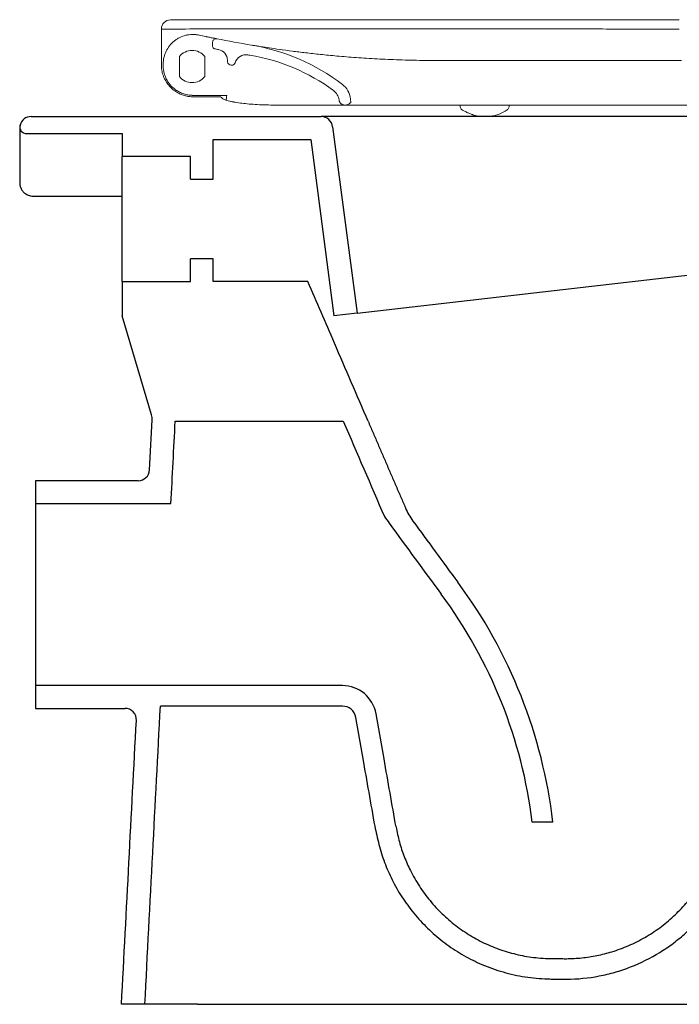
# Model space of a CAD drawing. Header units: millimetres. Extents: x 4692.76 to 4693.261, y 2955.03 to 2955.462.
import ezdxf

# ---------------------------------------------------------------- set-up
doc = ezdxf.new("R2010")
doc.units = ezdxf.units.MM
doc.layers.add('SANINDUSA', color=3, linetype='Continuous')

msp = doc.modelspace()

# ---------------------------------------------------------------- linework, layer by layer
at = {"layer": 'SANINDUSA', "linetype": 'Continuous', "lineweight": 15}
for p, q in [((4692.82243937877, 2955.458207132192), (4692.82243937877, 2955.458195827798)), ((4692.844944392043, 2955.45245143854), (4692.844944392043, 2955.450511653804)), ((4692.82243937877, 2955.449242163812), (4692.82243937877, 2955.442415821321)), ((4692.830339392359, 2955.446083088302), (4692.830339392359, 2955.437387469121)), ((4692.841549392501, 2955.437387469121), (4692.841549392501, 2955.446083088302)), ((4692.874851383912, 2955.44917807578), (4692.875428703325, 2955.449096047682)), ((4692.823244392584, 2955.442081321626), (4692.823244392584, 2955.442815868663)), ((4692.851550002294, 2955.443727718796), (4692.851507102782, 2955.444546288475)), ((4692.853391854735, 2955.442306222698), (4692.853047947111, 2955.442306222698)), ((4692.835938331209, 2955.42907472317), (4692.843651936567, 2955.429072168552)), ((4692.848459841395, 2955.428415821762), (4692.836439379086, 2955.428415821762)), ((4692.871579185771, 2955.424820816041), (4692.871689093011, 2955.424820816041)), ((4692.903082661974, 2955.424820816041), (4692.902937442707, 2955.424820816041)), ((4692.903082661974, 2955.424820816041), (4692.978584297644, 2955.424820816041)), ((4692.905581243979, 2955.425820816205), (4692.905318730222, 2955.425820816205)), ((4692.905431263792, 2955.427535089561), (4692.905581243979, 2955.425820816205)), ((4692.953588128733, 2955.42482711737), (4692.953597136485, 2955.424311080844)), ((4692.975173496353, 2955.424306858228), (4692.975182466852, 2955.424820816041)), ((4692.978584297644, 2955.424820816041), (4693.049258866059, 2955.424820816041)), ((4693.049258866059, 2955.424820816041), (4693.112596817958, 2955.424820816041))]:
    msp.add_line(p, q, dxfattribs=at)
at = {"layer": 'SANINDUSA'}
for p, q in [((4692.765214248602, 2955.419735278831), (4692.892632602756, 2955.419735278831)), ((4692.897613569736, 2955.415171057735), (4692.908365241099, 2955.333395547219)), ((4692.760214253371, 2955.414735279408), (4692.760214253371, 2955.3907352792)), ((4692.763277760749, 2955.412235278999), (4692.805214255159, 2955.412235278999)), ((4692.805214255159, 2955.412235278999), (4692.805214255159, 2955.402235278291)), ((4692.845214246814, 2955.392235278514), (4692.845214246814, 2955.409735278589)), ((4692.845214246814, 2955.409735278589), (4692.888050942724, 2955.409735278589)), ((4692.888050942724, 2955.409735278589), (4692.898240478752, 2955.332235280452)), ((4692.835214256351, 2955.402235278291), (4692.805214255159, 2955.402235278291)), ((4692.805214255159, 2955.347235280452), (4692.805214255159, 2955.402235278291)), ((4692.835214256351, 2955.392235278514), (4692.835214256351, 2955.402235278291)), ((4692.835214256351, 2955.392235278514), (4692.845214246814, 2955.392235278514)), ((4692.766214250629, 2955.384735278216), (4692.805214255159, 2955.384735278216)), ((4692.908365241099, 2955.333395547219), (4693.215427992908, 2955.368583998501)), ((4692.845214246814, 2955.357235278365), (4692.835214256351, 2955.357235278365)), ((4692.835214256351, 2955.347235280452), (4692.835214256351, 2955.357235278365)), ((4692.845214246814, 2955.347235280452), (4692.845214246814, 2955.357235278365)), ((4692.805214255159, 2955.347235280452), (4692.835214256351, 2955.347235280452)), ((4692.805214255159, 2955.347235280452), (4692.805214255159, 2955.332235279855)), ((4692.886770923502, 2955.347235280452), (4692.845214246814, 2955.347235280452)), ((4692.908365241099, 2955.333395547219), (4692.898240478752, 2955.332235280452)), ((4692.81811490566, 2955.288637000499), (4692.805214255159, 2955.332235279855)), ((4692.812230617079, 2955.259735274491), (4692.767214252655, 2955.259735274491)), ((4692.767214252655, 2955.259735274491), (4692.767214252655, 2955.249735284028)), ((4692.767214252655, 2955.249735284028), (4692.826651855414, 2955.249735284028)), ((4692.767214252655, 2955.249735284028), (4692.767214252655, 2955.169735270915)), ((4692.822483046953, 2955.169735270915), (4692.767214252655, 2955.169735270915)), ((4692.767214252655, 2955.169735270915), (4692.767214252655, 2955.159735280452)), ((4692.901952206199, 2955.169735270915), (4692.822483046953, 2955.169735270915)), ((4692.767214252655, 2955.159735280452), (4692.80646698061, 2955.159735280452)), ((4692.901952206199, 2955.160735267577), (4692.82201409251, 2955.160735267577)), ((4692.911356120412, 2955.135955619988), (4692.907861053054, 2955.155777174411)), ((4692.920219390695, 2955.137518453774), (4692.916724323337, 2955.157340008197)), ((4692.994418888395, 2955.109783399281), (4692.985353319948, 2955.109783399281)), ((4692.815188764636, 2955.02973528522), (4692.80492424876, 2955.02973528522)), ((4692.838309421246, 2955.02973528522), (4693.093628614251, 2955.02973528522))]:
    msp.add_line(p, q, dxfattribs=at)
at = {"layer": 'SANINDUSA', "linetype": 'Continuous', "lineweight": 15, "flags": 128}
msp.add_lwpolyline([(4692.89805056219, 2955.43118609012), (4692.89805056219, 2955.43118609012)], dxfattribs=at)
at = {"layer": 'SANINDUSA', "linetype": 'Continuous', "lineweight": 15}
for centre, radius, start, end in [((4692.826439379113, 2955.458207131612), 0.004000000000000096, 90.1007304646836, 180), ((4692.819971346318, 2955.456280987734), 0.002494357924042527, 2.999692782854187, 8.331611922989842), ((4692.846444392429, 2955.45245143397), 0.001500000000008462, 78.78367781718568, 179.9998081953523), ((4692.84594439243, 2955.450511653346), 0.001000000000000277, 180.0000355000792, 258.7708035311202), ((4692.847348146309, 2955.362341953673), 0.09000000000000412, 52.67126758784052, 80.57218204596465), ((4692.847348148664, 2955.362341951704), 0.0900000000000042, 52.67126968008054, 80.5721822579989), ((4692.83594439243, 2955.441733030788), 0.007095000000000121, 37.81514706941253, 142.1848529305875), ((4692.846513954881, 2955.44428460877), 0.005000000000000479, 3.000000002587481, 78.96999275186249), ((4692.859608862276, 2955.441909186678), 0.005000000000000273, 80.46665447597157, 163.0311529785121), ((4692.847348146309, 2955.362341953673), 0.08550000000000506, 53.62905090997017, 80.57218204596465), ((4692.847348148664, 2955.362341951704), 0.08550000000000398, 53.62905298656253, 80.5721822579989), ((4692.853047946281, 2955.443806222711), 0.001500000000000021, 183.0000000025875, 270), ((4692.853391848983, 2955.443806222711), 0.001500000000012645, 270.0002350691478, 343.0311529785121), ((4692.835944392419, 2955.441737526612), 0.007095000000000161, 217.8151472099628, 322.1848530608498), ((4692.896465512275, 2955.426750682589), 0.009000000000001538, 5.000031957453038, 52.67126758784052), ((4692.894492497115, 2955.426354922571), 0.005999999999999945, 6.524874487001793, 53.62905090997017), ((4692.903082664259, 2955.42782081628), 0.003000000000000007, 270, 318.1896851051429)]:
    msp.add_arc(centre, radius, start, end, dxfattribs=at)
at = {"layer": 'SANINDUSA'}
for centre, radius, start, end in [((4692.765214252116, 2955.414735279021), 0.005, 90, 165.5224878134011), ((4692.892632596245, 2955.414735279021), 0.005, 4.999999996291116, 90), ((4692.763277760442, 2955.415235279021), 0.003000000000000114, 165.5224878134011, 270), ((4692.812230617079, 2955.264735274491), 0.005, 270, 357.0006331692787), ((4696.148392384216, 2957.580423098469), 3.975822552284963, 216.0260442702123, 216.5050401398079), ((4696.148392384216, 2957.580423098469), 3.984822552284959, 215.9488298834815, 216.5050401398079), ((4692.775034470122, 2955.083810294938), 0.2209165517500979, 6.751869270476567, 36.50504013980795), ((4692.775034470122, 2955.083810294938), 0.2119165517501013, 7.040039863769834, 36.50504013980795), ((4692.901952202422, 2955.154735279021), 0.01500000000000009, 9.99999999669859, 90), ((4692.80646698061, 2955.154735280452), 0.005, 357.0006331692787, 90), ((4692.901952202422, 2955.154735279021), 0.006000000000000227, 9.99999999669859, 90)]:
    msp.add_arc(centre, radius, start, end, dxfattribs=at)
at = {"layer": 'SANINDUSA', "extrusion": (-1.059000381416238e-15, 6.005889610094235e-15, -0.9999999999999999)}
msp.add_ellipse((4692.959611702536, 2955.144464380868), major_axis=(0.4208214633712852, -2.386597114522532), ratio=0.02021940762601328, start_param=1.558275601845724, end_param=1.570796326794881, dxfattribs=at)
at = {"layer": 'SANINDUSA', "extrusion": (-1.047799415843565e-15, 5.942365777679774e-15, -0.9999999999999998)}
msp.add_ellipse((4692.959611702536, 2955.144464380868), major_axis=(0.3435277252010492, -1.948242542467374), ratio=0.02021940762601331, start_param=1.555458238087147, end_param=1.570796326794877, dxfattribs=at)
at = {"layer": 'SANINDUSA', "linetype": 'Continuous', "lineweight": 15}
for points, knots in [([(4693.04991127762, 2955.458193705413), (4693.045172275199, 2955.45819651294), (4693.040433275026, 2955.458203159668), (4693.030955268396, 2955.458205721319), (4693.026216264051, 2955.458206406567), (4693.011999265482, 2955.458223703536), (4693.002521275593, 2955.458244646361), (4692.990673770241, 2955.458248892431), (4692.988304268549, 2955.45824864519), (4692.983565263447, 2955.458245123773), (4692.981195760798, 2955.458243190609), (4692.97408725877, 2955.458247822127), (4692.969348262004, 2955.458258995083), (4692.962239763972, 2955.458270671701), (4692.959870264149, 2955.458273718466), (4692.955131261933, 2955.458275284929), (4692.95276175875, 2955.45827248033), (4692.945653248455, 2955.458262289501), (4692.940914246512, 2955.458262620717), (4692.92669724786, 2955.458274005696), (4692.917219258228, 2955.458295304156), (4692.903002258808, 2955.458305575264), (4692.89826325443, 2955.458305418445), (4692.888785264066, 2955.458291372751), (4692.884046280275, 2955.458273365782), (4692.86982929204, 2955.458254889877), (4692.860351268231, 2955.458269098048), (4692.848503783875, 2955.458257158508), (4692.846134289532, 2955.458253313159), (4692.841395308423, 2955.458241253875), (4692.839025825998, 2955.458230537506), (4692.831917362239, 2955.45820789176), (4692.827178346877, 2955.458215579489), (4692.822439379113, 2955.458195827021)], [0, 0, 0, 0, 0.06249999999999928, 0.06249999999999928, 0.1249999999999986, 0.1249999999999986, 0.2499999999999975, 0.2499999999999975, 0.2812499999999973, 0.2812499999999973, 0.3124999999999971, 0.3124999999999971, 0.3749999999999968, 0.3749999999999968, 0.4062499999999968, 0.4062499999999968, 0.4374999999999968, 0.4374999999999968, 0.499999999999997, 0.499999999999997, 0.6249999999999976, 0.6249999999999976, 0.6874999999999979, 0.6874999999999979, 0.7499999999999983, 0.7499999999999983, 0.8749999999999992, 0.8749999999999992, 0.9062499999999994, 0.9062499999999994, 0.9374999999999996, 0.9374999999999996, 1, 1, 1, 1]), ([(4693.049913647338, 2955.462193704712), (4693.045257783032, 2955.462196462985), (4693.040601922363, 2955.462202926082), (4693.031290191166, 2955.462205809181), (4693.026634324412, 2955.462206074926), (4693.012666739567, 2955.462222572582), (4693.003355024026, 2955.462243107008), (4692.991715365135, 2955.462248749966), (4692.989387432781, 2955.462248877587), (4692.984731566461, 2955.462246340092), (4692.982403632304, 2955.462243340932), (4692.97541983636, 2955.46224566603), (4692.970763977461, 2955.462256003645), (4692.961452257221, 2955.462272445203), (4692.956796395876, 2955.462278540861), (4692.947484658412, 2955.46226508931), (4692.942828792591, 2955.462262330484), (4692.92886120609, 2955.462270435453), (4692.919549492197, 2955.462291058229), (4692.905581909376, 2955.462304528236), (4692.900926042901, 2955.462306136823), (4692.893942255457, 2955.46229951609), (4692.891614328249, 2955.462295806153), (4692.886958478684, 2955.462284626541), (4692.884630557, 2955.462276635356), (4692.8729909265, 2955.462253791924), (4692.86367918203, 2955.462266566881), (4692.849711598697, 2955.462259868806), (4692.84505574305, 2955.462253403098), (4692.838071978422, 2955.462229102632), (4692.83574405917, 2955.462219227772), (4692.83108820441, 2955.462212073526), (4692.828760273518, 2955.462211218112), (4692.826432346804, 2955.462207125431)], [0, 0, 0, 0, 0.06250000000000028, 0.06250000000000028, 0.1250000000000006, 0.1250000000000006, 0.2500000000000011, 0.2500000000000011, 0.2812500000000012, 0.2812500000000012, 0.3125000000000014, 0.3125000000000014, 0.3750000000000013, 0.3750000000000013, 0.4375000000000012, 0.4375000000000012, 0.500000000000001, 0.500000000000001, 0.6250000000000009, 0.6250000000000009, 0.6875000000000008, 0.6875000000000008, 0.7187500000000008, 0.7187500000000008, 0.7500000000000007, 0.7500000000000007, 0.8750000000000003, 0.8750000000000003, 0.9375000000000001, 0.9375000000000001, 0.9687500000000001, 0.9687500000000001, 1, 1, 1, 1]), ([(4692.822439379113, 2955.449242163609), (4692.822439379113, 2955.449671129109), (4692.822439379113, 2955.450089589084), (4692.822439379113, 2955.450702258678), (4692.822439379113, 2955.450903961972), (4692.822439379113, 2955.451302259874), (4692.822439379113, 2955.451499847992), (4692.822439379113, 2955.452075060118), (4692.822439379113, 2955.452436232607), (4692.822439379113, 2955.453115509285), (4692.822439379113, 2955.453436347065), (4692.822439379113, 2955.454014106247), (4692.822439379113, 2955.454272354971), (4692.822439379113, 2955.454728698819), (4692.822439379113, 2955.454927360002), (4692.822439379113, 2955.455249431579), (4692.822439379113, 2955.455375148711), (4692.822439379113, 2955.455555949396), (4692.822439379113, 2955.455610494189), (4692.822439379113, 2955.455626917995)], [0, 0, 0, 0, 0.1250000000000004, 0.1250000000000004, 0.1875000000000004, 0.1875000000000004, 0.2500000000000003, 0.2500000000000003, 0.3750000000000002, 0.3750000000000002, 0.5000000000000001, 0.5000000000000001, 0.6250000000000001, 0.6250000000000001, 0.75, 0.75, 0.875, 0.875, 1, 1, 1, 1]), ([(4692.82324439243, 2955.442815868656), (4692.82324439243, 2955.443790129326), (4692.823352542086, 2955.444745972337), (4692.82367085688, 2955.446153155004), (4692.823803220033, 2955.446617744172), (4692.824122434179, 2955.447537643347), (4692.824306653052, 2955.447985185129), (4692.824928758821, 2955.449287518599), (4692.825435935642, 2955.450104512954), (4692.826641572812, 2955.451632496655), (4692.827320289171, 2955.452317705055), (4692.828441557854, 2955.45322485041), (4692.828833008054, 2955.453507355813), (4692.829652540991, 2955.454031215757), (4692.830075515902, 2955.454269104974), (4692.831371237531, 2955.454906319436), (4692.832275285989, 2955.455233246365), (4692.833693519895, 2955.455572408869), (4692.834171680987, 2955.455658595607), (4692.835127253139, 2955.455776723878), (4692.83560644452, 2955.455809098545), (4692.836567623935, 2955.455820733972), (4692.837049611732, 2955.45579999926), (4692.838016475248, 2955.455703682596), (4692.838498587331, 2955.455628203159), (4692.838974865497, 2955.45552588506)], [0, 0, 0, 0, 0.1250000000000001, 0.1250000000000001, 0.1875000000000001, 0.1875000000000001, 0.25, 0.25, 0.3749999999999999, 0.3749999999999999, 0.4999999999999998, 0.4999999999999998, 0.5624999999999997, 0.5624999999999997, 0.6249999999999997, 0.6249999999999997, 0.7499999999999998, 0.7499999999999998, 0.8124999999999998, 0.8124999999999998, 0.8749999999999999, 0.8749999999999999, 0.9374999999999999, 0.9374999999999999, 1, 1, 1, 1]), ([(4692.838974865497, 2955.45552588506), (4692.839952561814, 2955.45531584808), (4692.840930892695, 2955.455108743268), (4692.841909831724, 2955.454904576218), (4692.842023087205, 2955.45488095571), (4692.842136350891, 2955.454857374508), (4692.842249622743, 2955.454833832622)], [5.076104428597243e-18, 5.076104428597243e-18, 5.076104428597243e-18, 5.076104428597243e-18, 0.003000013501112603, 0.003000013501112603, 0.003000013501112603, 0.003347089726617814, 0.003347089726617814, 0.003347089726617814, 0.003347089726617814]), ([(4692.842249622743, 2955.454833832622), (4692.842542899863, 2955.454772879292), (4692.8428315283, 2955.45471316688), (4692.843399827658, 2955.454596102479), (4692.843682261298, 2955.454538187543), (4692.844223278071, 2955.454427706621), (4692.844480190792, 2955.454375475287), (4692.844966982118, 2955.454276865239), (4692.845198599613, 2955.454230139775), (4692.845614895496, 2955.454146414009), (4692.845801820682, 2955.454108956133), (4692.846132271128, 2955.454042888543), (4692.846274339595, 2955.454014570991), (4692.84650144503, 2955.453969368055), (4692.846588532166, 2955.453952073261), (4692.846706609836, 2955.453928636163), (4692.846736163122, 2955.453922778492), (4692.846736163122, 2955.453922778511)], [0, 0, 0, 0, 0.125, 0.125, 0.25, 0.25, 0.375, 0.375, 0.5, 0.5, 0.625, 0.625, 0.75, 0.75, 0.875, 0.875, 1, 1, 1, 1]), ([(4692.862370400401, 2955.451080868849), (4692.862572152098, 2955.451047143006), (4692.863348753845, 2955.450917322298), (4692.864415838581, 2955.450746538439), (4692.865205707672, 2955.450620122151)], [0, 0, 0, 0, 0.2597878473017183, 1, 1, 1, 1]), ([(4692.943993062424, 2955.444372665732), (4692.943993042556, 2955.444372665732), (4692.941570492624, 2955.444372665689), (4692.93595195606, 2955.444412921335), (4692.926828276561, 2955.444636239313), (4692.917131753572, 2955.445070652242), (4692.907955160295, 2955.445649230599), (4692.89965082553, 2955.446321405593), (4692.892237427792, 2955.447042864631), (4692.885688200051, 2955.447770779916), (4692.879624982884, 2955.448522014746), (4692.874232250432, 2955.449253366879), (4692.869612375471, 2955.449929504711), (4692.866246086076, 2955.450452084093), (4692.864397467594, 2955.450747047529), (4692.863923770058, 2955.450824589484), (4692.863909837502, 2955.450826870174)], [0, 0, 0, 0, 4.64105961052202e-07, 0.05658885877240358, 0.1431268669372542, 0.2299912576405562, 0.3168349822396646, 0.4033447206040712, 0.4836042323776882, 0.5640053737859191, 0.6442617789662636, 0.7342915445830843, 0.8245253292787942, 0.9145588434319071, 0.997486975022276, 1, 1, 1, 1]), ([(4692.822439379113, 2955.442415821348), (4692.822439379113, 2955.441648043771), (4692.822502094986, 2955.440892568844), (4692.822746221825, 2955.439404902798), (4692.822927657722, 2955.438672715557), (4692.823291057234, 2955.437592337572), (4692.823426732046, 2955.437237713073), (4692.823723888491, 2955.43654572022), (4692.823885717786, 2955.436207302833), (4692.82441025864, 2955.4352143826), (4692.824811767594, 2955.434582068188), (4692.825266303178, 2955.433980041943)], [0, 0, 0, 0, 0.2499999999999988, 0.2499999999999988, 0.4999999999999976, 0.4999999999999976, 0.6249999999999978, 0.6249999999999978, 0.7499999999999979, 0.7499999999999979, 1, 1, 1, 1]), ([(4692.82474439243, 2955.436032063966), (4692.824488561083, 2955.436515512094), (4692.824268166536, 2955.437004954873), (4692.823890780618, 2955.438001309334), (4692.823733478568, 2955.438511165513), (4692.823486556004, 2955.439526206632), (4692.823395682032, 2955.440033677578), (4692.823304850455, 2955.440798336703), (4692.823282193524, 2955.441053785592), (4692.823251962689, 2955.441566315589), (4692.82324439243, 2955.441825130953), (4692.82324439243, 2955.442081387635)], [0, 0, 0, 0, 0.2500000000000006, 0.2500000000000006, 0.500000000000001, 0.500000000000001, 0.7500000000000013, 0.7500000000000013, 0.8750000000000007, 0.8750000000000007, 1, 1, 1, 1]), ([(4692.975281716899, 2955.44437266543), (4692.969931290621, 2955.444372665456), (4692.964649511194, 2955.444372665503), (4692.956827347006, 2955.444372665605), (4692.954236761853, 2955.444372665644), (4692.950376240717, 2955.44437266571), (4692.9490936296, 2955.444372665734), (4692.947176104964, 2955.444372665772), (4692.946218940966, 2955.444372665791), (4692.945105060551, 2955.444372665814), (4692.944628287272, 2955.444372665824), (4692.944310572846, 2955.444372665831), (4692.944150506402, 2955.444372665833), (4692.94399306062, 2955.444372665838)], [0, 0, 0, 0, 0.4999999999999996, 0.4999999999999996, 0.7499999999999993, 0.7499999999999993, 0.8749999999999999, 0.8749999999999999, 0.9374999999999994, 0.9687499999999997, 0.9843749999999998, 0.9843749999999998, 1, 1, 1, 1]), ([(4693.050928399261, 2955.444372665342), (4693.038317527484, 2955.444372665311), (4693.025703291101, 2955.444372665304), (4693.000468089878, 2955.444372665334), (4692.987866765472, 2955.444372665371), (4692.975281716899, 2955.44437266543)], [0, 0, 0, 0, 0.5, 0.5, 1, 1, 1, 1]), ([(4692.82474439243, 2955.436032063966), (4692.82497656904, 2955.435593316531), (4692.82523362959, 2955.435168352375), (4692.825797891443, 2955.43434619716), (4692.826107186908, 2955.433946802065), (4692.827093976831, 2955.432814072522), (4692.827829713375, 2955.432142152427), (4692.828644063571, 2955.431554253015)], [0, 0, 0, 0, 0.25, 0.25, 0.5, 0.5, 1, 1, 1, 1]), ([(4692.82526639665, 2955.433979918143), (4692.825757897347, 2955.433328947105), (4692.826297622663, 2955.43273147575), (4692.827468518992, 2955.431637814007), (4692.828099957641, 2955.431141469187), (4692.828778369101, 2955.43069793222)], [0, 0, 0, 0, 0.5, 0.5, 1, 1, 1, 1]), ([(4692.82864351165, 2955.431554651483), (4692.829210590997, 2955.431145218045), (4692.829794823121, 2955.430791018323), (4692.830701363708, 2955.430331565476), (4692.831008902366, 2955.43019057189), (4692.831622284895, 2955.429936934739), (4692.831929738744, 2955.429823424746), (4692.832855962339, 2955.429519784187), (4692.833478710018, 2955.429366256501), (4692.834424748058, 2955.429204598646), (4692.834742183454, 2955.42916230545), (4692.835216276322, 2955.429116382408), (4692.835374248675, 2955.429103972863), (4692.835608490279, 2955.429089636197), (4692.835686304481, 2955.429085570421), (4692.835799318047, 2955.429080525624), (4692.835836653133, 2955.429079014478), (4692.835887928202, 2955.42907703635), (4692.835904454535, 2955.429076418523), (4692.835931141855, 2955.429075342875), (4692.835940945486, 2955.429074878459), (4692.835938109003, 2955.429074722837)], [0, 0, 0, 0, 0.2499999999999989, 0.2499999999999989, 0.3749999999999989, 0.3749999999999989, 0.499999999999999, 0.499999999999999, 0.7499999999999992, 0.7499999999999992, 0.8749999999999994, 0.8749999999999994, 0.9374999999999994, 0.9374999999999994, 0.9687499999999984, 0.9687499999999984, 0.9843749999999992, 0.9843749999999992, 0.9921874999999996, 0.9921874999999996, 1, 1, 1, 1]), ([(4692.828778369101, 2955.43069793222), (4692.829094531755, 2955.430491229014), (4692.82940974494, 2955.430303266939), (4692.830041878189, 2955.429957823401), (4692.830358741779, 2955.429800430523), (4692.830996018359, 2955.429512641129), (4692.831317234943, 2955.429381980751), (4692.831960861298, 2955.429147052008), (4692.832281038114, 2955.429043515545), (4692.833239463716, 2955.428770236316), (4692.833875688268, 2955.428637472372), (4692.834833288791, 2955.428504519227), (4692.835152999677, 2955.428471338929), (4692.83563410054, 2955.428438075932), (4692.835794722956, 2955.428429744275), (4692.836116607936, 2955.428418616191), (4692.836278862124, 2955.428415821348), (4692.836439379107, 2955.428415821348)], [0, 0, 0, 0, 0.1249999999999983, 0.1249999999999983, 0.2499999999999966, 0.2499999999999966, 0.3749999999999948, 0.3749999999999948, 0.4999999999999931, 0.4999999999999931, 0.7499999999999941, 0.7499999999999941, 0.874999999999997, 0.874999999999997, 0.9374999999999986, 0.9374999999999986, 1, 1, 1, 1]), ([(4692.851145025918, 2955.428892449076), (4692.851150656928, 2955.428926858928), (4692.850960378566, 2955.428957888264), (4692.850211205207, 2955.429007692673), (4692.849659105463, 2955.429026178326), (4692.848264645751, 2955.429052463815), (4692.847436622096, 2955.429060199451), (4692.845615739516, 2955.42906985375), (4692.844636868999, 2955.429071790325), (4692.843651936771, 2955.429072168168)], [0, 0, 0, 0, 0.25, 0.25, 0.5, 0.5, 0.75, 0.75, 1, 1, 1, 1]), ([(4692.848459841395, 2955.428415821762), (4692.848844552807, 2955.428165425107), (4692.84918382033, 2955.427732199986), (4692.84982993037, 2955.427341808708), (4692.850478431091, 2955.427055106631), (4692.851286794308, 2955.426784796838), (4692.852414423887, 2955.426499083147), (4692.853310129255, 2955.426297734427), (4692.853859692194, 2955.426203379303), (4692.853860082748, 2955.426203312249)], [0, 0, 0, 0, 0.1035709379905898, 0.2317820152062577, 0.376018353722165, 0.5498578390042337, 0.7824856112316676, 0.999845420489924, 1, 1, 1, 1]), ([(4692.850843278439, 2955.426936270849), (4692.850851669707, 2955.426994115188), (4692.850860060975, 2955.427051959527), (4692.850868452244, 2955.427109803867), (4692.850881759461, 2955.427201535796), (4692.850895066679, 2955.427293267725), (4692.850908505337, 2955.427384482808), (4692.850999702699, 2955.4280034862), (4692.851096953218, 2955.428598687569), (4692.851145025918, 2955.428892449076)], [-0.2402789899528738, -0.2402789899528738, -0.2402789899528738, -0.2402789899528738, -0.1473579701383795, -0.1473579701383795, -0.1473579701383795, 0, 0, 0, 1, 1, 1, 1]), ([(4692.871579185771, 2955.424820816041), (4692.871579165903, 2955.424820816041), (4692.870151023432, 2955.424820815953), (4692.8674251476, 2955.424859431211), (4692.863549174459, 2955.425040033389), (4692.860044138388, 2955.425328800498), (4692.856931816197, 2955.425704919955), (4692.854950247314, 2955.425999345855), (4692.854230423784, 2955.426157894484), (4692.853860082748, 2955.426203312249)], [0, 0, 0, 0, 2.628548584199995e-06, 0.1889420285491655, 0.3834924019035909, 0.5722958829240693, 0.7662115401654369, 0.9885605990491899, 1, 1, 1, 1]), ([(4692.872102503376, 2955.424820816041), (4692.87523394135, 2955.424820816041), (4692.881495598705, 2955.424820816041), (4692.890924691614, 2955.424820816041), (4692.898013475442, 2955.424820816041), (4692.901967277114, 2955.424820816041), (4692.902762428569, 2955.424820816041)], [0, 0, 0, 0, 0.3076337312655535, 0.6151477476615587, 0.9226021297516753, 1, 1, 1, 1]), ([(4692.900476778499, 2955.426879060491), (4692.900524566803, 2955.426612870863), (4692.900619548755, 2955.426338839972), (4692.900911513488, 2955.42582665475), (4692.901108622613, 2955.425589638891), (4692.901574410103, 2955.425203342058), (4692.901842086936, 2955.425054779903), (4692.902391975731, 2955.424863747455), (4692.90267318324, 2955.42482081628), (4692.902937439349, 2955.42482081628)], [0, 0, 0, 0, 0.25, 0.25, 0.5, 0.5, 0.75, 0.75, 1, 1, 1, 1]), ([(4692.953597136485, 2955.424311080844), (4692.953600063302, 2955.424147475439), (4692.953607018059, 2955.423758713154), (4692.953874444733, 2955.423241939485), (4692.954201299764, 2955.422858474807), (4692.954420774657, 2955.422722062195), (4692.954495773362, 2955.422675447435)], [0, 0, 0, 0, 0.2449728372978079, 0.5821091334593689, 0.8571988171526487, 1, 1, 1, 1]), ([(4692.974291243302, 2955.42270682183), (4692.974374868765, 2955.422760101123), (4692.974634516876, 2955.422925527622), (4692.974967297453, 2955.42340019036), (4692.975185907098, 2955.423918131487), (4692.975174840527, 2955.424234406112), (4692.975173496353, 2955.424306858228)], [0, 0, 0, 0, 0.1636848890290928, 0.5082240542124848, 0.8835905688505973, 1, 1, 1, 1]), ([(4692.954495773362, 2955.422675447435), (4692.954847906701, 2955.422474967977), (4692.955534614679, 2955.422084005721), (4692.956621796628, 2955.421579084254), (4692.957541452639, 2955.421186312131), (4692.95818552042, 2955.420907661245), (4692.958708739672, 2955.420714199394), (4692.959164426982, 2955.420545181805), (4692.959602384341, 2955.42037825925), (4692.960123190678, 2955.420197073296), (4692.960730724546, 2955.420038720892), (4692.961236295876, 2955.419939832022), (4692.961696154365, 2955.419870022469), (4692.962232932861, 2955.419811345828), (4692.962847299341, 2955.419767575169), (4692.963540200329, 2955.419739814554), (4692.963980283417, 2955.419736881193), (4692.964220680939, 2955.419735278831)], [0, 0, 0, 0, 0.1459544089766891, 0.2846309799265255, 0.3380931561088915, 0.4031677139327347, 0.4589731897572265, 0.4761807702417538, 0.5367800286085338, 0.6292720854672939, 0.6944709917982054, 0.7297416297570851, 0.7680470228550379, 0.8115592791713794, 0.8630459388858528, 0.925188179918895, 0.9999999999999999, 0.9999999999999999, 0.9999999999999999, 0.9999999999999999]), ([(4692.964220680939, 2955.419735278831), (4692.965228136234, 2955.419764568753), (4692.967119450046, 2955.419819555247), (4692.969855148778, 2955.420374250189), (4692.972336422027, 2955.421365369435), (4692.973822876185, 2955.422368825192), (4692.974291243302, 2955.42270682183)], [0, 0, 0, 0, 0.2921397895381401, 0.5484392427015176, 0.7761278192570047, 1, 1, 1, 1])]:
    msp.add_open_spline(points, degree=3, knots=knots, dxfattribs=at)
for points in [[(4692.822439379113, 2955.458195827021), (4692.822439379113, 2955.456012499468), (4692.822439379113, 2955.455825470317), (4692.822439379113, 2955.455626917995)], [(4692.846736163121, 2955.453922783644), (4692.851838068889, 2955.452911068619), (4692.856957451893, 2955.451978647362), (4692.862090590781, 2955.451126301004)], [(4692.845749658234, 2955.449530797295), (4692.846323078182, 2955.4494169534), (4692.846896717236, 2955.44930410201), (4692.84747057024, 2955.449192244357)], [(4692.860436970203, 2955.446840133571), (4692.860742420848, 2955.446788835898), (4692.861047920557, 2955.446737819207), (4692.861353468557, 2955.446687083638)], [(4692.872102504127, 2955.42482081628), (4692.871964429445, 2955.42482081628), (4692.871826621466, 2955.42482081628), (4692.871689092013, 2955.42482081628)], [(4692.90045363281, 2955.427036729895), (4692.900459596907, 2955.426984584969), (4692.900467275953, 2955.4269320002), (4692.900476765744, 2955.426879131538)]]:
    msp.add_open_spline(points, degree=3, dxfattribs=at)
at = {"layer": 'SANINDUSA'}
for points, knots in [([(4692.930103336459, 2955.419735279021), (4692.927489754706, 2955.419735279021), (4692.924953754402, 2955.419735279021), (4692.92126145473, 2955.419735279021), (4692.920049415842, 2955.419735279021), (4692.918259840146, 2955.419735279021), (4692.917668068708, 2955.419735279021), (4692.91649418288, 2955.419735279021), (4692.915910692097, 2955.419735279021), (4692.913036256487, 2955.419735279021), (4692.910882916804, 2955.419735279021), (4692.907864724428, 2955.419735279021), (4692.906894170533, 2955.419735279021), (4692.905492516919, 2955.419735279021), (4692.905034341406, 2955.419735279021), (4692.904136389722, 2955.419735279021), (4692.903695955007, 2955.419735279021), (4692.901561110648, 2955.419735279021), (4692.900051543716, 2955.419735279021), (4692.898076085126, 2955.419735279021), (4692.897466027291, 2955.419735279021), (4692.896625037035, 2955.419735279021), (4692.896357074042, 2955.419735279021), (4692.895846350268, 2955.419735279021), (4692.895604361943, 2955.419735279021), (4692.894468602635, 2955.419735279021), (4692.893787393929, 2955.419735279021), (4692.893098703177, 2955.419735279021), (4692.892924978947, 2955.419735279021), (4692.892691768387, 2955.419735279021), (4692.892632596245, 2955.419735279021), (4692.892632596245, 2955.419735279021)], [0, 0, 0, 0, 0.1249999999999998, 0.1249999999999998, 0.1874999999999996, 0.1874999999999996, 0.2187500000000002, 0.2187500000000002, 0.2500000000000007, 0.2500000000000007, 0.375000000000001, 0.375000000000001, 0.4375000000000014, 0.4375000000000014, 0.4687500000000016, 0.4687500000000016, 0.5000000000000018, 0.5000000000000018, 0.6250000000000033, 0.6250000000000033, 0.6875000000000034, 0.6875000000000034, 0.7187500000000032, 0.7187500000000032, 0.750000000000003, 0.750000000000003, 0.8750000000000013, 0.8750000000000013, 0.9375000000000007, 0.9375000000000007, 1, 1, 1, 1]), ([(4693.0392142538, 2955.419735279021), (4693.03007295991, 2955.419735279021), (4693.020939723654, 2955.419735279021), (4693.002689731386, 2955.419735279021), (4692.993572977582, 2955.419735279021), (4692.97535591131, 2955.419735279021), (4692.966271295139, 2955.419735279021), (4692.948150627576, 2955.419735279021), (4692.939114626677, 2955.419735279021), (4692.930103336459, 2955.419735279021)], [0, 0, 0, 0, 0.25, 0.25, 0.5, 0.5, 0.75, 0.75, 1, 1, 1, 1]), ([(4693.2220427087, 2955.419735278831), (4693.221970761, 2955.419735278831), (4693.221826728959, 2955.419735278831), (4693.220692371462, 2955.419735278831), (4693.218857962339, 2955.419735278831), (4693.216182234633, 2955.419735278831), (4693.212675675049, 2955.419735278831), (4693.208483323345, 2955.419735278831), (4693.203270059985, 2955.419735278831), (4693.196901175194, 2955.419735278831), (4693.189308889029, 2955.419735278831), (4693.181051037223, 2955.419735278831), (4693.172033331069, 2955.419735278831), (4693.162284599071, 2955.419735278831), (4693.15184036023, 2955.419735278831), (4693.140977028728, 2955.419735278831), (4693.129781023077, 2955.419735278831), (4693.117140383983, 2955.419735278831), (4693.102988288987, 2955.419735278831), (4693.087302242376, 2955.419735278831), (4693.071373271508, 2955.419735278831), (4693.05531705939, 2955.419735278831), (4693.044575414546, 2955.419735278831), (4693.039214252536, 2955.419735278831)], [0, 0, 0, 0, 0.03362449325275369, 0.06731284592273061, 0.1009423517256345, 0.137780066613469, 0.1747481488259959, 0.2117393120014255, 0.2486088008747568, 0.2945588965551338, 0.3406644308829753, 0.3868075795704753, 0.4328090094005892, 0.4818165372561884, 0.5309725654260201, 0.580208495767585, 0.6294198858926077, 0.6784739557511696, 0.7426106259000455, 0.8069725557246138, 0.8714312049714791, 0.9358312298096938, 1, 1, 1, 1]), ([(4692.760373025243, 2955.415985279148), (4692.760361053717, 2955.415958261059), (4692.760331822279, 2955.415892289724), (4692.760270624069, 2955.415281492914), (4692.760234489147, 2955.414920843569)], [0, 0, 0, 0, 0.409542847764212, 1, 1, 1, 1]), ([(4692.760214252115, 2955.390735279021), (4692.760214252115, 2955.390344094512), (4692.760252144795, 2955.389959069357), (4692.760363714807, 2955.389390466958), (4692.760410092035, 2955.389202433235), (4692.760521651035, 2955.388829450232), (4692.760587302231, 2955.388643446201), (4692.760809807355, 2955.388099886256), (4692.760991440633, 2955.387756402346), (4692.761312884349, 2955.387269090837), (4692.761428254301, 2955.38711133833), (4692.761675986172, 2955.386805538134), (4692.761808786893, 2955.386657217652), (4692.762223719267, 2955.386237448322), (4692.762524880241, 2955.385987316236), (4692.76317609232, 2955.385546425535), (4692.763529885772, 2955.385354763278), (4692.764257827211, 2955.385049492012), (4692.76463451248, 2955.384933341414), (4692.765413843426, 2955.384775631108), (4692.765813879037, 2955.384735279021), (4692.766214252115, 2955.384735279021)], [0, 0, 0, 0, 0.1249999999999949, 0.1249999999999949, 0.1874999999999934, 0.1874999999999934, 0.2499999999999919, 0.2499999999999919, 0.3749999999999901, 0.3749999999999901, 0.4374999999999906, 0.4374999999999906, 0.4999999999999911, 0.4999999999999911, 0.6249999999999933, 0.6249999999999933, 0.7499999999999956, 0.7499999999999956, 0.8749999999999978, 0.8749999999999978, 1, 1, 1, 1]), ([(4692.913238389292, 2955.285870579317), (4692.908293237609, 2955.297335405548), (4692.903348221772, 2955.308800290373), (4692.898403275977, 2955.320265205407), (4692.894525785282, 2955.329255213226), (4692.890648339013, 2955.338245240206), (4692.886770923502, 2955.347235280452)], [0.004599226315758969, 0.004599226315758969, 0.004599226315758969, 0.004599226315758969, 0.04205681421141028, 0.04205681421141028, 0.04205681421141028, 0.07142851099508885, 0.07142851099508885, 0.07142851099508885, 0.07142851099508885]), ([(4692.929663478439, 2955.247792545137), (4692.93012784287, 2955.246792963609), (4692.931062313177, 2955.244781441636), (4692.932316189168, 2955.242951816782), (4692.93294697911, 2955.242031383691)], [0, 0, 0, 0, 0.4969279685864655, 1, 1, 1, 1]), ([(4692.815188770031, 2955.029735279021), (4692.816342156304, 2955.051874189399), (4692.817495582, 2955.074013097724), (4692.818649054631, 2955.096152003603), (4692.819770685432, 2955.117679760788), (4692.820892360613, 2955.13920751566), (4692.822014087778, 2955.160735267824)], [0.0005082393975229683, 0.0005082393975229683, 0.0005082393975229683, 0.0005082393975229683, 0.06701504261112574, 0.06701504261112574, 0.06701504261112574, 0.1316859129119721, 0.1316859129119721, 0.1316859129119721, 0.1316859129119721]), ([(4693.000325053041, 2955.049774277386), (4693.002576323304, 2955.04985404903), (4693.007084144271, 2955.050013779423), (4693.013774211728, 2955.051075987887), (4693.020693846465, 2955.0528147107), (4693.027740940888, 2955.055425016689), (4693.034783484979, 2955.058962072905), (4693.041391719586, 2955.063259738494), (4693.047462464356, 2955.068288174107), (4693.05293762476, 2955.073958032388), (4693.057751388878, 2955.080200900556), (4693.06181487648, 2955.086955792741), (4693.065108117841, 2955.094117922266), (4693.067322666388, 2955.100848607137), (4693.068732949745, 2955.106966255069), (4693.06919967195, 2955.110587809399), (4693.069433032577, 2955.112398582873)], [0, 0, 0, 0, 0.06619305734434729, 0.1325413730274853, 0.1987345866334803, 0.2757526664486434, 0.3530162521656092, 0.4300344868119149, 0.5070582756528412, 0.5843276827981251, 0.6613517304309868, 0.738377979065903, 0.8156498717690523, 0.892675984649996, 0.9463381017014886, 1, 1, 1, 1]), ([(4693.000381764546, 2955.040768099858), (4693.005223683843, 2955.04080144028), (4693.009992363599, 2955.041275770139), (4693.017039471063, 2955.042624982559), (4693.019370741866, 2955.043181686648), (4693.022840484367, 2955.044180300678), (4693.0239937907, 2955.044540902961), (4693.026285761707, 2955.045315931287), (4693.027418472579, 2955.045728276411), (4693.033016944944, 2955.047911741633), (4693.03728906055, 2955.050045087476), (4693.043392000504, 2955.053816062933), (4693.045375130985, 2955.055168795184), (4693.048270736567, 2955.057345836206), (4693.049222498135, 2955.058096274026), (4693.051079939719, 2955.059631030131), (4693.051988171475, 2955.060417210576), (4693.056428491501, 2955.064440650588), (4693.059660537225, 2955.067953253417), (4693.063300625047, 2955.072711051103), (4693.064008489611, 2955.07368110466), (4693.065383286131, 2955.075658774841), (4693.066051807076, 2955.076668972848), (4693.067981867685, 2955.079736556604), (4693.069165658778, 2955.081825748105), (4693.072417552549, 2955.088221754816), (4693.074188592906, 2955.092655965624), (4693.075899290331, 2955.098414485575), (4693.076216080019, 2955.099577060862), (4693.076797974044, 2955.101924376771), (4693.077062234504, 2955.103106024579), (4693.077771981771, 2955.106660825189), (4693.078136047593, 2955.109049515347), (4693.078390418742, 2955.111457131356)], [0, 0, 0, 0, 0.1249999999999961, 0.1249999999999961, 0.1874999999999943, 0.1874999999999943, 0.2187499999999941, 0.2187499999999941, 0.2499999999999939, 0.2499999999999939, 0.3749999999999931, 0.3749999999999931, 0.4374999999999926, 0.4374999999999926, 0.468749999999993, 0.468749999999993, 0.4999999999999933, 0.4999999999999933, 0.6249999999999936, 0.6249999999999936, 0.6562499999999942, 0.6562499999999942, 0.6874999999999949, 0.6874999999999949, 0.7499999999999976, 0.7499999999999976, 0.8750000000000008, 0.8750000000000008, 0.9062500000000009, 0.9062500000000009, 0.937500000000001, 0.937500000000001, 1, 1, 1, 1]), ([(4692.91662876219, 2955.106075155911), (4692.917194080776, 2955.103367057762), (4692.918326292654, 2955.097943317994), (4692.921089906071, 2955.090093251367), (4692.924672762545, 2955.082381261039), (4692.929209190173, 2955.074951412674), (4692.934653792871, 2955.067918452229), (4692.940846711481, 2955.061532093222), (4692.947731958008, 2955.055899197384), (4692.955198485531, 2955.051066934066), (4692.963453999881, 2955.046935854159), (4692.97247489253, 2955.043748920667), (4692.982143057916, 2955.041533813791), (4692.988727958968, 2955.041088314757), (4692.992013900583, 2955.040866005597)], [0, 0, 0, 0, 0.07691851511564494, 0.1540512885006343, 0.2309695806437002, 0.3132273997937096, 0.3957473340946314, 0.4780050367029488, 0.5602595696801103, 0.6427762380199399, 0.7250310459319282, 0.8165664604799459, 0.908464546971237, 0.9999999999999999, 0.9999999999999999, 0.9999999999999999, 0.9999999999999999]), ([(4692.925492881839, 2955.107638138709), (4692.925947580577, 2955.105431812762), (4692.926858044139, 2955.101013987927), (4692.929022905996, 2955.09459534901), (4692.931893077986, 2955.088063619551), (4692.935643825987, 2955.081552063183), (4692.940307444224, 2955.075200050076), (4692.945648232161, 2955.069403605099), (4692.951619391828, 2955.064259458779), (4692.958123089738, 2955.059809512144), (4692.965081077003, 2955.056108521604), (4692.972418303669, 2955.053228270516), (4692.980028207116, 2955.051191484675), (4692.986700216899, 2955.050142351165), (4692.990804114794, 2955.049940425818), (4692.992291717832, 2955.04986723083)], [0, 0, 0, 0, 0.0706940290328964, 0.1415538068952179, 0.2122477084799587, 0.2944953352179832, 0.3770052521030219, 0.4592529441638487, 0.5414959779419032, 0.6240016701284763, 0.7062448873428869, 0.7884880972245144, 0.8709938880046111, 0.9532371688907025, 1, 1, 1, 1]), ([(4692.838309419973, 2955.029735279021), (4692.836558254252, 2955.029735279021), (4692.834807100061, 2955.029735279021), (4692.833055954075, 2955.029735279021), (4692.830747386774, 2955.029735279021), (4692.828438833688, 2955.029735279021), (4692.826130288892, 2955.029735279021), (4692.822483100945, 2955.029735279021), (4692.818835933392, 2955.029735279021), (4692.815188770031, 2955.029735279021)], [0.007601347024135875, 0.007601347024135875, 0.007601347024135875, 0.007601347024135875, 0.03148107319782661, 0.03148107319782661, 0.03148107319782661, 0.062962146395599, 0.062962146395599, 0.062962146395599, 0.1126979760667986, 0.1126979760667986, 0.1126979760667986, 0.1126979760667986])]:
    msp.add_open_spline(points, degree=3, knots=knots, dxfattribs=at)
for points, degree in [([(4692.817223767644, 2955.264473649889), (4692.817607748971, 2955.27180199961), (4692.817991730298, 2955.27913034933), (4692.818375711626, 2955.286458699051)], 3), ([(4692.818375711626, 2955.286458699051), (4692.818414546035, 2955.287199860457), (4692.818325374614, 2955.287925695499), (4692.818114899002, 2955.288637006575)], 3), ([(4692.826651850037, 2955.249735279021), (4692.827279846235, 2955.261785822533), (4692.827907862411, 2955.273836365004), (4692.828535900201, 2955.285886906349)], 3), ([(4692.828535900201, 2955.285886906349), (4692.853139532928, 2955.285879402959), (4692.877743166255, 2955.285874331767), (4692.902346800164, 2955.28587162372)], 3), ([(4692.902346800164, 2955.28587162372), (4692.908370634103, 2955.271905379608), (4692.914394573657, 2955.257939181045), (4692.920418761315, 2955.243973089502)], 3), ([(4692.913238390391, 2955.285870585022), (4692.929663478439, 2955.247792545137)], 1), ([(4692.920418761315, 2955.243973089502), (4692.921116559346, 2955.243009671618), (4692.921814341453, 2955.242046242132), (4692.922512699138, 2955.241083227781)], 3), ([(4692.804924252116, 2955.029735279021), (4692.807102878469, 2955.071314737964), (4692.809281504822, 2955.112894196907), (4692.811460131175, 2955.154473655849)], 3), ([(4692.992291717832, 2955.04986723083), (4693.000325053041, 2955.049774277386)], 1), ([(4692.992013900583, 2955.040866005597), (4693.00038176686, 2955.040768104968)], 1)]:
    msp.add_open_spline(points, degree=degree, dxfattribs=at)

doc.saveas('drawing.dxf')
